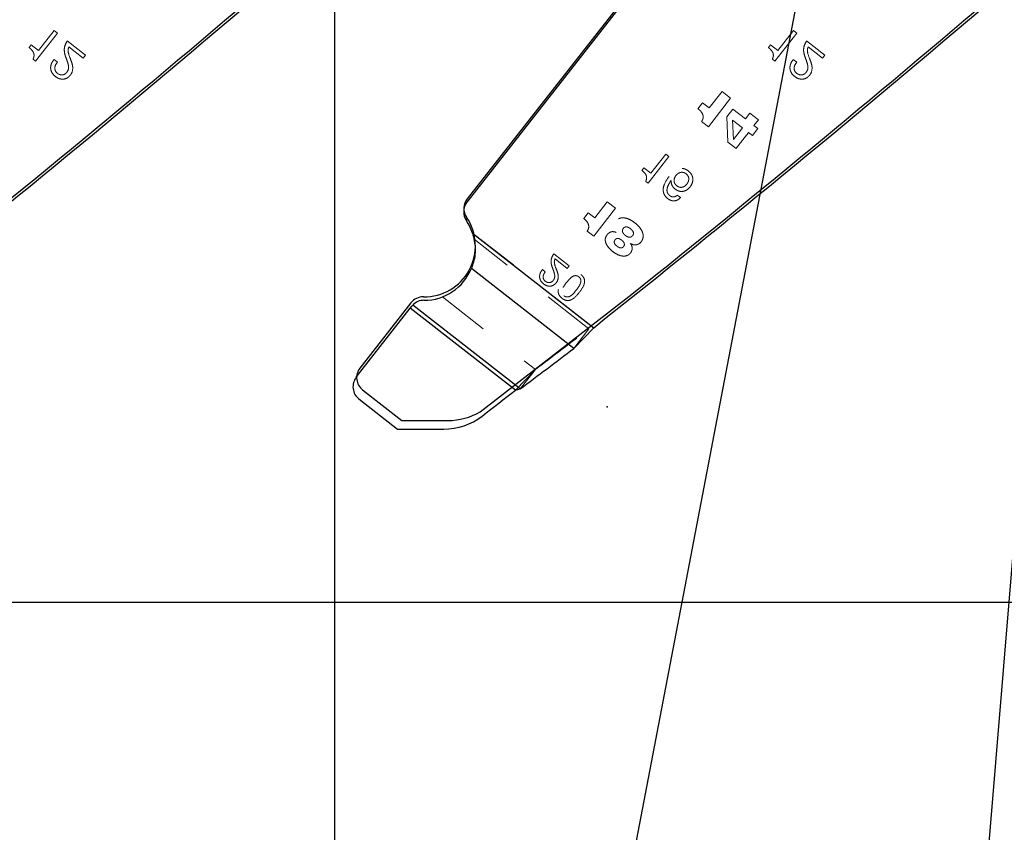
# Model space of a CAD drawing. Header units: inches. Extents: x 0.1 to 87.3, y 0.1 to 33.9.
# Tile 69 of 174: x 22.1 to 24, y 20 to 21.6. Entities that reach past the tile are written whole.
import ezdxf

# ---------------------------------------------------------------- set-up
doc = ezdxf.new("R2010")
doc.units = ezdxf.units.IN
doc.header["$MEASUREMENT"] = 0
doc.header["$PDSIZE"] = -1
doc.linetypes.add('CENTERX2', pattern=[0.8, 0.5, -0.1, 0.1, -0.1])
doc.linetypes.add('HIDDEN', pattern=[0.075, 0.05, -0.025])
doc.layers.add('DIMENSIONS', color=171, linetype='Continuous')
doc.styles.add('SLDTEXTSTYLE0', font='TXT', dxfattribs={"width": 0.75})
doc.dimstyles.new('SLDDIMSTYLE3', dxfattribs={"dimtxt": 0.125, "dimasz": 0.13, "dimexe": 0, "dimexo": 0.0625, "dimgap": 0.03125, "dimtad": 0, "dimtih": 1, "dimtoh": 1, "dimdec": 4, "dimrnd": 1e-09, "dimzin": 12, "dimdsep": 46, "dimtxsty": 'SLDTEXTSTYLE0', "dimsah": 1, "dimcen": 0, "dimadec": 0, "dimazin": 3, "dimtfac": 1, "dimtdec": 4, "dimtofl": 0, "dimtmove": 0, "dimatfit": 3, "dimfxl": 1, "dimfrac": 2, "dimtolj": 1, "dimtzin": 12, "dimarcsym": 0})
doc.dimstyles.new('SLDDIMSTYLE7', dxfattribs={"dimtxt": 0.125, "dimasz": 0.13, "dimexe": 0, "dimexo": 0.0625, "dimgap": 0.03125, "dimtad": 0, "dimtih": 1, "dimtoh": 1, "dimdec": 1, "dimrnd": 1e-09, "dimzin": 12, "dimdsep": 46, "dimtxsty": 'SLDTEXTSTYLE0', "dimsah": 1, "dimcen": 0.09, "dimadec": 0, "dimazin": 3, "dimtfac": 1, "dimtdec": 1, "dimtofl": 0, "dimtmove": 0, "dimatfit": 3, "dimfxl": 1, "dimfrac": 2, "dimtolj": 1, "dimtzin": 12, "dimarcsym": 0})

# ---------------------------------------------------------------- blocks, each defined once
blk = doc.blocks.new('_D_3')
at = {"layer": 'DIMENSIONS'}
for p, q in [((24.1572, 21.9333), (23.6597, 15.9188)), ((24.0039, 16.0988), (23.9659, 16.0988)), ((23.9659, 16.0988), (23.9659, 15.9004)), ((24.4196, 16.0988), (24.4577, 16.0988)), ((24.4577, 16.0988), (24.4577, 15.9004)), ((23.6597, 15.9188), (23.9097, 15.9188)), ((23.9659, 15.9004), (24.0039, 15.9004)), ((24.4577, 15.9004), (24.4196, 15.9004))]:
    blk.add_line(p, q, dxfattribs=at)
blk.add_solid([(24.1572, 21.9333), (24.1265, 21.8053), (24.1664, 21.802)], dxfattribs=at)
at = {"layer": 'DIMENSIONS', "char_height": 0.125, "attachment_point": 1, "style": 'SLDTEXTSTYLE0'}
for s, insert in [('4.276', (24.0039, 16.0615)), ('%%c', (23.9097, 15.8745)), ('.1684', (24.0982, 15.8745))]:
    blk.add_mtext(s, dxfattribs=dict(at, insert=insert))
blk = doc.blocks.new('_D_5')
at = {"layer": 'DIMENSIONS'}
for p, q in [((23.8757, 22.9093), (22.4666, 15.5391)), ((21.0989, 16.0121), (21.0608, 16.0121)), ((21.0608, 16.0121), (21.0608, 15.8136)), ((21.5145, 16.0121), (21.5526, 16.0121)), ((21.5526, 16.0121), (21.5526, 15.8136)), ((21.0608, 15.8136), (21.0989, 15.8136)), ((21.5526, 15.8136), (21.5145, 15.8136)), ((22.4666, 15.5391), (22.2479, 15.5391))]:
    blk.add_line(p, q, dxfattribs=at)
blk.add_solid([(23.8757, 22.9093), (23.8316, 22.7854), (23.8709, 22.7779)], dxfattribs=at)
at = {"layer": 'DIMENSIONS', "char_height": 0.125, "attachment_point": 1, "style": 'SLDTEXTSTYLE0'}
for s, insert in [('2.705', (21.0989, 15.9748)), ('%%c', (21.0046, 15.7878)), ('.1065', (21.1932, 15.7878)), ('TBD PER TAPPING UNIT', (20.4281, 15.5893)), ('SPECIFICATIONS', (20.6663, 15.3909))]:
    blk.add_mtext(s, dxfattribs=dict(at, insert=insert))
blk = doc.blocks.new('_D_10')
at = {"layer": 'DIMENSIONS'}
for p, q in [((2.8197, 20.8042), (2.8197, 14.5427)), ((48.3846, 20.3884), (48.3846, 14.5427)), ((2.8197, 14.6677), (27.4208, 14.6677)), ((48.3846, 14.6677), (27.7909, 14.6677))]:
    blk.add_line(p, q, dxfattribs=at)
for centre, start, end in [((27.6426, 14.655), 153.4349, 206.5651), ((27.569, 14.655), 333.4349, 26.5651)]:
    blk.add_arc(centre, 0.2219, start, end, dxfattribs=at)
for points in [[(2.8197, 14.6677), (2.9497, 14.6477), (2.9497, 14.6877)], [(48.3846, 14.6677), (48.2546, 14.6877), (48.2546, 14.6477)]]:
    blk.add_solid(points, dxfattribs=at)
at = {"layer": 'DIMENSIONS', "insert": (27.4442, 14.7169), "char_height": 0.125, "attachment_point": 1, "style": 'SLDTEXTSTYLE0'}
blk.add_mtext('45.6', dxfattribs=at)

msp = doc.modelspace()

# ---------------------------------------------------------------- linework, layer by layer
at = {"color": 7, "linetype": 'Continuous'}
for p, q in [((22.73457, 20.43835), (22.73457, 26.74835)), ((22.73457, 20.43835), (22.73457, 26.74835)), ((23.40542, 21.74841), (22.98979, 21.21642)), ((23.01466, 20.80598), (23.3069, 21.03268)), ((22.8814, 21.01599), (22.7831, 20.89016)), ((22.78827, 20.84805), (22.86356, 20.78923)), ((22.86356, 20.78923), (22.953, 20.78906)), ((22.73457, 16.36386), (22.73457, 20.59835)), ((22.73457, 20.43835), (21.30957, 20.43835)), ((24.15957, 20.43835), (22.73457, 20.43835))]:
    msp.add_line(p, q, dxfattribs=at)
at = {"color": 7, "linetype": 'CENTERX2'}
msp.add_line((22.73457, 17.28335), (22.73457, 23.59335), dxfattribs=at)
at = {"color": 7, "linetype": 'Continuous', "lineweight": 25}
for p, q in [((23.40733, 21.74472), (22.98939, 21.20978)), ((23.00001, 21.1506), (23.23367, 20.96805)), ((23.19526, 20.92821), (22.99794, 21.08238)), ((22.88013, 21.00589), (22.88283, 21.00933)), ((22.88283, 21.00933), (22.88484, 21.01165)), ((23.09194, 20.84985), (22.88484, 21.01165)), ((22.77604, 20.87266), (22.88013, 21.00589)), ((23.08271, 20.84762), (22.88013, 21.00589)), ((23.19526, 20.92821), (23.23367, 20.96805)), ((23.08271, 20.84762), (23.09194, 20.84985)), ((22.78121, 20.83055), (22.85548, 20.77252)), ((22.85548, 20.77252), (22.94473, 20.77235))]:
    msp.add_line(p, q, dxfattribs=at)
at = {"color": 7, "linetype": 'HIDDEN', "lineweight": 18}
for p, q in [((22.19357, 21.54108), (22.16343, 21.50251)), ((22.20002, 21.53604), (22.19357, 21.54108)), ((23.61857, 21.54108), (23.58843, 21.50251)), ((23.62502, 21.53604), (23.61857, 21.54108)), ((22.15796, 21.4822), (22.20002, 21.53604)), ((23.58296, 21.4822), (23.62502, 21.53604)), ((22.14946, 21.51342), (22.14543, 21.50827)), ((22.16343, 21.50251), (22.14946, 21.51342)), ((22.25423, 21.49368), (22.21908, 21.52114)), ((22.22216, 21.50959), (22.24979, 21.488)), ((23.57446, 21.51342), (23.57043, 21.50827)), ((23.58843, 21.50251), (23.57446, 21.51342)), ((23.67923, 21.49368), (23.64408, 21.52114)), ((23.64716, 21.50959), (23.67479, 21.488)), ((22.15303, 21.48606), (22.15796, 21.4822)), ((22.19988, 21.48014), (22.19343, 21.48519)), ((22.24979, 21.488), (22.25423, 21.49368)), ((23.57803, 21.48606), (23.58296, 21.4822)), ((23.62488, 21.48014), (23.61843, 21.48519)), ((23.67479, 21.488), (23.67923, 21.49368)), ((23.45462, 21.35557), (23.49752, 21.41049)), ((23.48111, 21.42331), (23.45639, 21.39167)), ((23.49752, 21.41049), (23.48111, 21.42331)), ((23.44353, 21.40172), (23.43466, 21.39036)), ((23.45639, 21.39167), (23.44353, 21.40172)), ((23.49017, 21.3748), (23.50193, 21.3895)), ((23.50193, 21.3895), (23.52613, 21.37059)), ((23.49245, 21.32601), (23.49017, 21.3748)), ((23.52613, 21.37059), (23.53464, 21.38148)), ((23.53464, 21.38148), (23.55105, 21.36866)), ((23.44169, 21.36567), (23.45462, 21.35557)), ((23.50138, 21.36833), (23.52062, 21.3533)), ((23.50333, 21.33116), (23.50138, 21.36833)), ((23.52062, 21.3533), (23.50333, 21.33116)), ((23.54995, 21.35198), (23.53947, 21.33857)), ((23.55105, 21.36866), (23.54254, 21.35777)), ((23.54254, 21.35777), (23.54995, 21.35198)), ((23.53947, 21.33857), (23.53222, 21.34423)), ((23.50815, 21.31375), (23.49245, 21.32601)), ((23.33855, 21.24653), (23.37872, 21.29794)), ((23.37256, 21.30275), (23.34378, 21.26592)), ((23.37872, 21.29794), (23.37256, 21.30275)), ((23.33043, 21.27634), (23.32658, 21.27142)), ((23.34378, 21.26592), (23.33043, 21.27634)), ((23.33384, 21.25021), (23.33855, 21.24653)), ((23.39388, 21.24161), (23.39742, 21.23952)), ((23.40099, 21.21888), (23.39483, 21.22369)), ((23.25985, 21.21081), (23.23563, 21.17981)), ((23.27593, 21.19824), (23.25985, 21.21081)), ((23.22304, 21.18965), (23.21434, 21.17852)), ((23.23563, 21.17981), (23.22304, 21.18965)), ((23.2339, 21.14444), (23.27593, 21.19824)), ((23.00001, 21.1506), (23.23367, 20.96805)), ((23.22123, 21.15434), (23.2339, 21.14444)), ((23.27708, 21.15189), (23.27697, 21.15175)), ((23.22456, 20.96572), (23.00319, 21.13868)), ((23.30459, 21.13017), (23.3047, 21.13031)), ((23.18615, 21.08725), (23.15651, 21.11042)), ((23.1591, 21.10066), (23.18241, 21.08245)), ((23.18241, 21.08245), (23.18615, 21.08725)), ((23.14032, 21.07583), (23.13487, 21.08008)), ((22.94199, 21.02741), (23.12124, 20.88736)), ((23.08271, 20.84762), (22.88013, 21.00589)), ((23.19526, 20.92821), (23.22456, 20.96572)), ((23.08271, 20.84762), (23.12124, 20.88736)), ((23.09194, 20.84985), (23.12124, 20.88736))]:
    msp.add_line(p, q, dxfattribs=at)
at = {"color": 7, "linetype": 'Continuous'}
for centre, radius, start, end in [((4.67992, 42.56389), 27.55906, 308.622484, 312.564485), ((6.10492, 42.56389), 27.55906, 308.622484, 312.564485), ((23.01343, 21.19795), 0.03, 141.99999, 214.11214), ((22.9071, 21.12593), 0.09843, 269.08395, 34.11214), ((22.90505, 20.99752), 0.03, 89.08395, 141.99999), ((22.80674, 20.87169), 0.03, 141.99999, 232), ((22.95322, 20.90906), 0.12, 269.89128, 300.79434)]:
    msp.add_arc(centre, radius, start, end, dxfattribs=at)
at = {"color": 7, "linetype": 'Continuous', "lineweight": 25}
for centre, radius, start, end in [((4.67952, 42.55726), 27.55906, 308.428925, 312.564485), ((6.10452, 42.55726), 27.55906, 308.428925, 312.564485), ((23.01303, 21.19131), 0.03, 141.99999, 214.11214), ((22.9067, 21.11929), 0.09843, 18.55244, 34.11214), ((22.9067, 21.11929), 0.09843, 269.89644, 337.97311), ((22.90647, 20.99086), 0.03, 89.89644, 136.13192), ((8.66506, 39.97912), 23.95963, 307.022805, 307.332906), ((22.79968, 20.85419), 0.03, 141.99999, 232), ((6.10146, 42.55334), 27.55906, 307.868489, 308.037489), ((22.94496, 20.89235), 0.12, 269.89128, 307.86849)]:
    msp.add_arc(centre, radius, start, end, dxfattribs=at)
at = {"color": 7, "linetype": 'HIDDEN', "lineweight": 18}
for centre, radius, start, end in [((24.99678, 20.16296), 1.88158, 141.11131, 142.29425), ((8.69436, 40.01663), 23.95963, 307.022805, 307.332906)]:
    msp.add_arc(centre, radius, start, end, dxfattribs=at)
for points, knots in [([(22.14543, 21.50827), (22.14736, 21.50664), (22.15104, 21.50354), (22.15427, 21.4983), (22.15512, 21.49363), (22.15472, 21.48977), (22.15362, 21.48735), (22.15303, 21.48606)], [0, 0, 0, 0, 0.2921146, 0.5574004, 0.6928152, 0.8362999, 1, 1, 1, 1]), ([(22.21699, 21.48732), (22.21499, 21.4932), (22.21213, 21.50159), (22.21457, 21.51344), (22.21749, 21.51841), (22.21908, 21.52114)], [0, 0, 0, 0, 0.51344034, 0.73266424, 1, 1, 1, 1]), ([(22.21908, 21.52114), (22.21713, 21.51773), (22.21361, 21.51155), (22.21268, 21.4994), (22.21537, 21.49187), (22.21699, 21.48732)], [0, 0, 0, 0, 0.3295869, 0.595058, 1, 1, 1, 1]), ([(22.22617, 21.48357), (22.2241, 21.48852), (22.2213, 21.49518), (22.22024, 21.50436), (22.22152, 21.50786), (22.22216, 21.50959)], [0, 0, 0, 0, 0.5927225, 0.7984846, 1, 1, 1, 1]), ([(23.57043, 21.50827), (23.57236, 21.50664), (23.57604, 21.50354), (23.57927, 21.4983), (23.58012, 21.49363), (23.57972, 21.48977), (23.57862, 21.48735), (23.57803, 21.48606)], [0, 0, 0, 0, 0.2921146, 0.5574004, 0.6928152, 0.8362999, 1, 1, 1, 1]), ([(23.64199, 21.48732), (23.63999, 21.4932), (23.63713, 21.50159), (23.63957, 21.51344), (23.64249, 21.51841), (23.64408, 21.52114)], [0, 0, 0, 0, 0.51344034, 0.73266424, 1, 1, 1, 1]), ([(23.64408, 21.52114), (23.64213, 21.51773), (23.63861, 21.51155), (23.63768, 21.4994), (23.64037, 21.49187), (23.64199, 21.48732)], [0, 0, 0, 0, 0.3295869, 0.595058, 1, 1, 1, 1]), ([(23.65117, 21.48357), (23.6491, 21.48852), (23.6463, 21.49518), (23.64524, 21.50436), (23.64652, 21.50786), (23.64716, 21.50959)], [0, 0, 0, 0, 0.5927225, 0.7984846, 1, 1, 1, 1]), ([(22.19343, 21.48519), (22.19193, 21.48321), (22.18906, 21.47942), (22.18688, 21.47276), (22.18683, 21.46605), (22.18959, 21.4584), (22.196, 21.45176), (22.2041, 21.44764), (22.21166, 21.44688), (22.21827, 21.44875), (22.22381, 21.45318), (22.22898, 21.46057), (22.23033, 21.47181), (22.22756, 21.47963), (22.22617, 21.48357)], [0, 0, 0, 0, 0.0743922, 0.1424319, 0.2072302, 0.2731598, 0.3825698, 0.4765806, 0.541949, 0.6070468, 0.6782766, 0.7514026, 0.8747458, 1, 1, 1, 1]), ([(22.22617, 21.48357), (22.22756, 21.47963), (22.23033, 21.47181), (22.22898, 21.46057), (22.22381, 21.45318), (22.21827, 21.44875), (22.21166, 21.44688), (22.2041, 21.44764), (22.196, 21.45176), (22.18959, 21.4584), (22.18683, 21.46605), (22.18688, 21.47276), (22.18906, 21.47942), (22.19193, 21.48321), (22.19343, 21.48519)], [0, 0, 0, 0, 0.1252542, 0.2485974, 0.3217234, 0.3929532, 0.458051, 0.5234194, 0.6174302, 0.7268402, 0.7927698, 0.8575681, 0.9256078, 1, 1, 1, 1]), ([(22.21699, 21.48732), (22.21803, 21.48448), (22.2199, 21.47942), (22.22171, 21.4722), (22.22136, 21.46611), (22.21911, 21.46155), (22.21639, 21.45822), (22.21298, 21.45615), (22.20934, 21.45534), (22.20561, 21.45565), (22.20189, 21.45708), (22.19839, 21.45962), (22.19576, 21.46334), (22.19484, 21.46778), (22.19558, 21.47379), (22.19815, 21.47758), (22.19988, 21.48014)], [0, 0, 0, 0, 0.1243741, 0.2223783, 0.3050115, 0.368716, 0.4288362, 0.4801222, 0.5297378, 0.57991, 0.6320579, 0.6920751, 0.7557295, 0.814953, 0.8750109, 1, 1, 1, 1]), ([(23.61843, 21.48519), (23.61693, 21.48321), (23.61406, 21.47942), (23.61188, 21.47276), (23.61183, 21.46605), (23.61459, 21.4584), (23.621, 21.45176), (23.6291, 21.44764), (23.63666, 21.44688), (23.64327, 21.44875), (23.64881, 21.45318), (23.65398, 21.46057), (23.65533, 21.47181), (23.65256, 21.47963), (23.65117, 21.48357)], [0, 0, 0, 0, 0.0743922, 0.1424319, 0.2072302, 0.2731598, 0.3825698, 0.4765806, 0.541949, 0.6070468, 0.6782766, 0.7514026, 0.8747458, 1, 1, 1, 1]), ([(23.65117, 21.48357), (23.65256, 21.47963), (23.65533, 21.47181), (23.65398, 21.46057), (23.64881, 21.45318), (23.64327, 21.44875), (23.63666, 21.44688), (23.6291, 21.44764), (23.621, 21.45176), (23.61459, 21.4584), (23.61183, 21.46605), (23.61188, 21.47276), (23.61406, 21.47942), (23.61693, 21.48321), (23.61843, 21.48519)], [0, 0, 0, 0, 0.1252542, 0.2485974, 0.3217234, 0.3929532, 0.458051, 0.5234194, 0.6174302, 0.7268402, 0.7927698, 0.8575681, 0.9256078, 1, 1, 1, 1]), ([(23.64199, 21.48732), (23.64303, 21.48448), (23.6449, 21.47942), (23.64671, 21.4722), (23.64636, 21.46611), (23.64411, 21.46155), (23.64139, 21.45822), (23.63798, 21.45615), (23.63434, 21.45534), (23.63061, 21.45565), (23.62689, 21.45708), (23.62339, 21.45962), (23.62076, 21.46334), (23.61984, 21.46778), (23.62058, 21.47379), (23.62315, 21.47758), (23.62488, 21.48014)], [0, 0, 0, 0, 0.1243741, 0.2223783, 0.3050115, 0.368716, 0.4288362, 0.4801222, 0.5297378, 0.57991, 0.6320579, 0.6920751, 0.7557295, 0.814953, 0.8750109, 1, 1, 1, 1]), ([(23.43466, 21.39036), (23.43678, 21.38856), (23.44087, 21.3851), (23.44419, 21.37905), (23.44481, 21.37378), (23.44402, 21.36953), (23.4425, 21.36701), (23.44169, 21.36567)], [0, 0, 0, 0, 0.2895919, 0.557909, 0.694478, 0.8377092, 1, 1, 1, 1]), ([(23.38322, 21.25204), (23.38315, 21.25018), (23.38301, 21.24658), (23.38472, 21.24203), (23.3871, 21.23862), (23.3902, 21.23555), (23.39528, 21.232), (23.40313, 21.22996), (23.41213, 21.2324), (23.41906, 21.23828), (23.42327, 21.24521), (23.42497, 21.252), (23.42461, 21.25843), (23.42162, 21.26502), (23.41645, 21.27021), (23.41066, 21.27386), (23.405, 21.27543), (23.39964, 21.2752), (23.38954, 21.27182), (23.38361, 21.26496), (23.37884, 21.25944)], [0, 0, 0, 0, 0.0425608, 0.0822857, 0.1093832, 0.1381387, 0.1825392, 0.251167, 0.3174048, 0.3893804, 0.4555735, 0.5013518, 0.5489633, 0.6013525, 0.6644713, 0.714932, 0.7579565, 0.797644, 0.837003, 1, 1, 1, 1]), ([(23.32658, 21.27142), (23.32843, 21.26987), (23.33194, 21.2669), (23.33503, 21.2619), (23.33584, 21.25744), (23.33546, 21.25375), (23.3344, 21.25144), (23.33384, 21.25021)], [0, 0, 0, 0, 0.292109, 0.5574083, 0.6928273, 0.8363094, 1, 1, 1, 1]), ([(23.37884, 21.25944), (23.37512, 21.25415), (23.36976, 21.24651), (23.36714, 21.23469), (23.36836, 21.2261), (23.37309, 21.21936), (23.37873, 21.21504), (23.38408, 21.21278), (23.38964, 21.21227), (23.3958, 21.21407), (23.39919, 21.21721), (23.40099, 21.21888)], [0, 0, 0, 0, 0.25405623, 0.36694362, 0.47383904, 0.58939578, 0.68467621, 0.75391874, 0.81790966, 0.90340254, 1, 1, 1, 1]), ([(23.40099, 21.21888), (23.39919, 21.21721), (23.3958, 21.21407), (23.38964, 21.21227), (23.38408, 21.21278), (23.37873, 21.21504), (23.37309, 21.21936), (23.36836, 21.2261), (23.36714, 21.23469), (23.36976, 21.24651), (23.37512, 21.25415), (23.37884, 21.25944)], [0, 0, 0, 0, 0.09659746, 0.18209034, 0.24608126, 0.31532379, 0.41060422, 0.52616096, 0.63305638, 0.74594377, 1, 1, 1, 1]), ([(23.39388, 21.24161), (23.39286, 21.24252), (23.39093, 21.24425), (23.38913, 21.24763), (23.38831, 21.25178), (23.38918, 21.25674), (23.39205, 21.26169), (23.39618, 21.26566), (23.40133, 21.26785), (23.40698, 21.26766), (23.41155, 21.26523), (23.41473, 21.26205), (23.41645, 21.25875), (23.41718, 21.25466), (23.41634, 21.24984), (23.41351, 21.24498), (23.40952, 21.24101), (23.40505, 21.23882), (23.40088, 21.23849), (23.39717, 21.23937), (23.39502, 21.24083), (23.39388, 21.24161)], [0, 0, 0, 0, 0.045934, 0.0872823, 0.1268069, 0.187149, 0.2527721, 0.3177321, 0.3777264, 0.4370373, 0.5028758, 0.5473684, 0.5877572, 0.6266676, 0.6859156, 0.7489064, 0.8141625, 0.8739241, 0.912811, 0.9537154, 1, 1, 1, 1]), ([(23.39483, 21.22369), (23.39376, 21.22279), (23.3917, 21.22105), (23.38776, 21.21998), (23.38371, 21.2205), (23.3804, 21.22242), (23.37792, 21.22476), (23.37627, 21.22711), (23.37512, 21.23001), (23.37473, 21.23352), (23.37594, 21.2416), (23.37983, 21.24736), (23.38296, 21.25201)], [0, 0, 0, 0, 0.0852026, 0.1635413, 0.2422229, 0.3295004, 0.3932682, 0.4505161, 0.5041877, 0.5830146, 0.6641895, 1, 1, 1, 1]), ([(23.38296, 21.25201), (23.37983, 21.24736), (23.37594, 21.2416), (23.37473, 21.23352), (23.37512, 21.23001), (23.37627, 21.22711), (23.37792, 21.22476), (23.3804, 21.22242), (23.38371, 21.2205), (23.38776, 21.21998), (23.3917, 21.22105), (23.39376, 21.22279), (23.39483, 21.22369)], [0, 0, 0, 0, 0.3358105, 0.4169854, 0.4958123, 0.5494839, 0.6067318, 0.6704996, 0.7577771, 0.8364587, 0.9147974, 1, 1, 1, 1]), ([(23.38296, 21.25201), (23.38301, 21.25201), (23.3831, 21.25202), (23.38318, 21.25203), (23.38322, 21.25204)], [0, 0, 0, 0, 0.5600684, 1, 1, 1, 1]), ([(23.3047, 21.13031), (23.30641, 21.12944), (23.30976, 21.12774), (23.31546, 21.12752), (23.32088, 21.12937), (23.32531, 21.13344), (23.32829, 21.13871), (23.32931, 21.1446), (23.32826, 21.15135), (23.32463, 21.15859), (23.31795, 21.1665), (23.30887, 21.17369), (23.29803, 21.17937), (23.28784, 21.18059), (23.28052, 21.17778), (23.27621, 21.17406), (23.27325, 21.16996), (23.27149, 21.16535), (23.2717, 21.16023), (23.27401, 21.15551), (23.27611, 21.15304), (23.27708, 21.15189)], [0, 0, 0, 0, 0.0435661, 0.0851595, 0.1268544, 0.171862, 0.2198282, 0.2632613, 0.3063298, 0.3742313, 0.4458137, 0.5424151, 0.6379927, 0.7241841, 0.7669433, 0.8141442, 0.852624, 0.8818509, 0.925723, 0.9655863, 1, 1, 1, 1]), ([(23.21434, 21.17852), (23.21643, 21.17676), (23.22044, 21.17337), (23.22368, 21.16744), (23.22429, 21.16228), (23.22352, 21.15811), (23.22203, 21.15565), (23.22123, 21.15434)], [0, 0, 0, 0, 0.2896123, 0.5579225, 0.6944847, 0.837711, 1, 1, 1, 1]), ([(23.30461, 21.15891), (23.30658, 21.15714), (23.30946, 21.15453), (23.31059, 21.15006), (23.31005, 21.14758), (23.30885, 21.14561), (23.30704, 21.14381), (23.30461, 21.14262), (23.30162, 21.14238), (23.29814, 21.14346), (23.29462, 21.14578), (23.2915, 21.14863), (23.28951, 21.15171), (23.28889, 21.15473), (23.2894, 21.15747), (23.29073, 21.15973), (23.29236, 21.16139), (23.2946, 21.16254), (23.29921, 21.16258), (23.30241, 21.1604), (23.30461, 21.15891)], [0, 0, 0, 0, 0.1230751, 0.1802758, 0.20935, 0.2416582, 0.2887142, 0.3290932, 0.3676445, 0.4290832, 0.4983441, 0.5668972, 0.6296626, 0.6692613, 0.7106856, 0.7593707, 0.79166, 0.8205858, 0.8770758, 1, 1, 1, 1]), ([(23.25946, 21.14726), (23.25839, 21.14563), (23.25638, 21.14256), (23.25566, 21.13711), (23.25666, 21.13197), (23.25975, 21.12551), (23.26606, 21.1181), (23.27462, 21.11147), (23.28323, 21.10726), (23.29052, 21.10575), (23.29692, 21.10643), (23.30199, 21.10905), (23.30525, 21.11266), (23.30713, 21.11636), (23.30794, 21.11997), (23.3078, 21.1236), (23.30675, 21.12714), (23.30532, 21.12915), (23.30459, 21.13017)], [0, 0, 0, 0, 0.0601742, 0.1139224, 0.1670894, 0.2223053, 0.3364473, 0.4682676, 0.5592257, 0.6343925, 0.6985377, 0.7569221, 0.8088663, 0.8482647, 0.8861166, 0.9233231, 0.9608838, 1, 1, 1, 1]), ([(23.27697, 21.15175), (23.2751, 21.15241), (23.27159, 21.15364), (23.26641, 21.1529), (23.26236, 21.15058), (23.26046, 21.1484), (23.25946, 21.14726)], [0, 0, 0, 0, 0.2998288, 0.5610359, 0.7692205, 1, 1, 1, 1]), ([(23.29142, 21.12477), (23.29093, 21.12421), (23.29004, 21.12318), (23.28837, 21.12217), (23.28665, 21.12175), (23.2843, 21.12186), (23.28141, 21.12304), (23.27831, 21.12521), (23.27549, 21.12769), (23.27377, 21.13022), (23.2732, 21.13242), (23.27325, 21.13414), (23.27385, 21.13593), (23.2749, 21.13757), (23.27622, 21.13894), (23.27821, 21.14006), (23.28111, 21.14025), (23.28441, 21.13907), (23.28844, 21.13642), (23.29161, 21.13325), (23.29279, 21.12983), (23.2929, 21.12811), (23.29248, 21.12633), (23.29179, 21.12531), (23.29142, 21.12477)], [0, 0, 0, 0, 0.0380431, 0.0702988, 0.099712, 0.1287823, 0.1907664, 0.2585178, 0.3250806, 0.3850802, 0.4132948, 0.4419444, 0.4732727, 0.5098299, 0.5422323, 0.5711891, 0.6266835, 0.6865005, 0.7499054, 0.8778239, 0.9072749, 0.9360894, 0.9660977, 1, 1, 1, 1]), ([(23.15651, 21.11042), (23.15486, 21.10753), (23.15189, 21.10232), (23.15111, 21.09207), (23.15338, 21.08572), (23.15475, 21.08188)], [0, 0, 0, 0, 0.3295819, 0.5950796, 1, 1, 1, 1]), ([(23.16248, 21.07873), (23.16074, 21.0829), (23.15838, 21.08851), (23.15749, 21.09625), (23.15857, 21.0992), (23.1591, 21.10066)], [0, 0, 0, 0, 0.5926433, 0.7984397, 1, 1, 1, 1]), ([(23.13487, 21.08008), (23.13361, 21.07842), (23.13119, 21.07522), (23.12935, 21.06961), (23.12931, 21.06395), (23.13163, 21.0575), (23.13704, 21.0519), (23.14388, 21.04842), (23.15025, 21.04778), (23.15583, 21.04936), (23.16049, 21.05309), (23.16486, 21.05933), (23.166, 21.0688), (23.16366, 21.0754), (23.16248, 21.07873)], [0, 0, 0, 0, 0.0743826, 0.1424105, 0.2071987, 0.2731209, 0.3825176, 0.4765258, 0.5418972, 0.6069945, 0.6782187, 0.7513393, 0.8746758, 1, 1, 1, 1]), ([(23.15475, 21.08188), (23.15562, 21.07949), (23.1572, 21.07522), (23.15872, 21.06913), (23.15843, 21.064), (23.15654, 21.06015), (23.15424, 21.05734), (23.15136, 21.0556), (23.1483, 21.05491), (23.14515, 21.05518), (23.14201, 21.05638), (23.13906, 21.05852), (23.13684, 21.06166), (23.13607, 21.0654), (23.13669, 21.07047), (23.13886, 21.07367), (23.14032, 21.07583)], [0, 0, 0, 0, 0.1243799, 0.2224036, 0.305054, 0.3687677, 0.4288904, 0.4801813, 0.5298129, 0.5800076, 0.6321738, 0.6921497, 0.7557326, 0.8149479, 0.8750159, 1, 1, 1, 1]), ([(23.20867, 21.0709), (23.20701, 21.07206), (23.20395, 21.07417), (23.19876, 21.07549), (23.19395, 21.07509), (23.18494, 21.07138), (23.17542, 21.05973), (23.16641, 21.04767), (23.16498, 21.03801), (23.16574, 21.03323), (23.16831, 21.02855), (23.17248, 21.02457), (23.17735, 21.02149), (23.18251, 21.02013), (23.18733, 21.02055), (23.19636, 21.02427), (23.20587, 21.03593), (23.21488, 21.04799), (23.2163, 21.05762), (23.21553, 21.06239), (23.213, 21.06711), (23.2102, 21.06956), (23.20867, 21.0709)], [0, 0, 0, 0, 0.037855, 0.0694031, 0.0982629, 0.1271163, 0.2497177, 0.3728174, 0.4017059, 0.4305796, 0.4621307, 0.4999858, 0.5378531, 0.5694093, 0.5982836, 0.6271708, 0.7502681, 0.8728672, 0.9017193, 0.9305796, 0.9621329, 1, 1, 1, 1]), ([(23.17635, 21.02953), (23.17537, 21.03043), (23.17354, 21.03212), (23.17226, 21.03561), (23.1723, 21.03912), (23.17432, 21.04619), (23.18128, 21.0551), (23.18824, 21.06402), (23.19463, 21.0677), (23.19804, 21.06861), (23.2017, 21.06817), (23.20503, 21.06624), (23.20771, 21.06348), (23.20902, 21.06003), (23.20897, 21.0565), (23.20694, 21.04941), (23.19997, 21.0405), (23.19301, 21.03159), (23.18664, 21.02792), (23.18324, 21.02703), (23.17954, 21.02743), (23.17747, 21.0288), (23.17635, 21.02953)], [0, 0, 0, 0, 0.0337148, 0.062994, 0.0919859, 0.1226946, 0.2496152, 0.377226, 0.4079864, 0.4370006, 0.466285, 0.5, 0.533715, 0.5629994, 0.5920136, 0.622774, 0.7503848, 0.8773054, 0.9080141, 0.937006, 0.9662852, 1, 1, 1, 1])]:
    msp.add_open_spline(points, degree=3, knots=knots, dxfattribs=at)
at = {"color": 7, "linetype": 'Continuous', "lineweight": 25}
msp.add_open_spline([(23.00001, 21.1506), (23.00237, 21.14065), (23.00711, 21.1207), (23.00336, 21.09699), (22.99899, 21.0852), (22.99794, 21.08238)], degree=3, knots=[0, 0, 0, 0, 0.431234, 0.8635198, 1, 1, 1, 1], dxfattribs=at)
at = {"color": 7, "linetype": 'Continuous'}
msp.add_point((23.25957, 20.81535), dxfattribs=at)

# ---------------------------------------------------------------- dimensions: what is measured, and where the dimension line sits
at = {"layer": 'DIMENSIONS'}
dim = msp.add_diameter_dim_2p(p1=(23.89567, 23.01395), p2=(23.87567, 22.90934), text='<>\\PTBD PER TAPPING UNIT\\PSPECIFICATIONS', dimstyle='SLDDIMSTYLE3', dxfattribs=at)
dim.commit()
dim.dimension.update_dxf_attribs({"geometry": '_D_5', "text_midpoint": (21.30671, 15.63361), "dimtype": 163})
dim = msp.add_diameter_dim_2p(p1=(24.17107, 22.10103), p2=(24.1572, 21.93325), dimstyle='SLDDIMSTYLE3', dxfattribs=at)
dim.commit()
dim.dimension.update_dxf_attribs({"geometry": '_D_3', "text_midpoint": (24.21175, 15.91877), "dimtype": 163})
dim = msp.add_linear_dim(base=(2.81968, 14.66772), p1=(48.38457, 20.43835), p2=(2.81968, 20.85419), angle=0, text='(<>)', dimstyle='SLDDIMSTYLE7', dxfattribs=at)
dim.commit()
dim.dimension.update_dxf_attribs({"geometry": '_D_10', "text_midpoint": (27.60583, 14.66772), "dimtype": 160})

doc.saveas('drawing.dxf')
